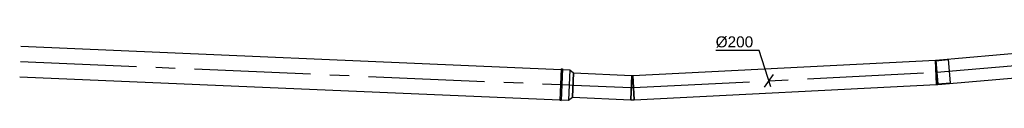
# Model space of a CAD drawing. Extents: x -329828 to 339781, y -55429 to 69176.
# Tile 106 of 140: x 17381 to 25455, y 36438 to 37035. Entities that reach past the tile are written whole.
import ezdxf
from ezdxf.enums import TextEntityAlignment as Align

# ---------------------------------------------------------------- set-up
doc = ezdxf.new("R2010")
doc.units = 0
doc.header["$LTSCALE"] = 50
doc.linetypes.add('CENTER2', pattern=[28.575, 19.05, -3.175, 3.175, -3.175])
doc.layers.get('0').update_dxf_attribs({"linetype": 'CONTINUOUS'})
for name, color, linetype in [('WL570---_TOEVOER', 3, 'CONTINUOUS'), ('WL570---_TOEVOER_HL', 8, 'CONTINUOUS'), ('WM570---_TOEVOER', 1, 'CONTINUOUS'), ('WM570---_TOEVOER_PR', 1, 'CONTINUOUS')]:
    doc.layers.add(name, color=color, linetype=linetype)
doc.styles.add('BURO-018', font='ARIAL.TTF', dxfattribs={"height": 90})

# ---------------------------------------------------------------- blocks, each defined once
blk = doc.blocks.new('*U52')
at = {"color": 0, "ltscale": 10}
for p, q in [((-3.5, 100, -2975), (0, 100.1, -2975)), ((-3.5, -100, -2975), (-3.5, 100, -2975)), ((0, 100.1, -2975), (7, -99.8, -2975)), ((0.2, 95.1, -2975), (100.1, 98.6, -2975)), ((0.2, 95.1, -2975), (6.8, -94.8, -2975)), ((100.1, 98.6, -2975), (106.7, -91.3, -2975)), ((6.8, -94.8, -2975), (106.7, -91.3, -2975))]:
    blk.add_line(p, q, dxfattribs=at)
blk.add_arc((-3.5, 199.9, -2975), 299.9, 270, 272, dxfattribs=at)
at = {"layer": 'WL570---_TOEVOER_HL', "linetype": 'CENTER2'}
blk.add_arc((-3.5, 199.9, -2975), 199.9, 270, 272, dxfattribs=at)
at = {"layer": 'WM570---_TOEVOER_PR', "color": 1, "style": 'BURO-018'}
blk.add_attdef('POSNR', text='', height=90, dxfattribs=at).set_placement((0, 0), align=Align.MIDDLE)
blk = doc.blocks.new('*U55')
at = {"color": 0, "ltscale": 10}
for p, q in [((-5, 129, -2975), (5, 129, -2975)), ((-5, 129, -2975), (-5, -129, -2975)), ((-5, 129, -2975), (-5, -129, -2975)), ((5, 129, -2975), (5, -129, -2975)), ((5, 129, -2975), (5, -129, -2975)), ((-5, -129, -2975), (5, -129, -2975))]:
    blk.add_line(p, q, dxfattribs=at)
at = {"layer": 'WL570---_TOEVOER_HL', "linetype": 'CENTER2'}
blk.add_line((-5, 0, -2975), (5, 0, -2975), dxfattribs=at)
at = {"layer": 'WM570---_TOEVOER_PR', "color": 1, "style": 'BURO-018'}
blk.add_attdef('POSNR', text='', height=90, dxfattribs=at).set_placement((0, 0), align=Align.MIDDLE)
blk = doc.blocks.new('*U56')
at = {"color": 0, "ltscale": 10}
for p, q in [((0, 125, -2975), (4434.1, 125, -2975)), ((0, -125, -2975), (4434.1, -125, -2975))]:
    blk.add_line(p, q, dxfattribs=at)
at = {"layer": 'WL570---_TOEVOER_HL', "linetype": 'CENTER2'}
blk.add_line((0, 0, -2975), (4434.1, 0, -2975), dxfattribs=at)
at = {"layer": 'WM570---_TOEVOER_PR', "color": 1, "style": 'BURO-018'}
blk.add_attdef('POSNR', text='', height=90, dxfattribs=at).set_placement((0, 0), align=Align.MIDDLE)
blk = doc.blocks.new('*U57')
at = {"color": 0, "ltscale": 10}
for p, q in [((-60, 125, -2975), (0, 125, -2975)), ((0, 125, -2975), (32, 100, -2975)), ((0, 125, -2975), (0, -125, -2975)), ((0, 125, -2975), (0, -125, -2975)), ((0, 125, -2975), (0, -125, -2975)), ((32, 100, -2975), (32, -100, -2975)), ((32, 100, -2975), (32, -100, -2975)), ((-60, -125, -2975), (0, -125, -2975)), ((0, -125, -2975), (32, -100, -2975))]:
    blk.add_line(p, q, dxfattribs=at)
at = {"layer": 'WL570---_TOEVOER_HL', "linetype": 'CENTER2'}
for p, q in [((-60, 0, -2975), (0, 0, -2975)), ((0, 0, -2975), (32, 0, -2975))]:
    blk.add_line(p, q, dxfattribs=at)
blk.add_circle((32, 0, -2975), 0.075, dxfattribs=at)
at = {"layer": 'WM570---_TOEVOER_PR', "color": 1, "style": 'BURO-018'}
blk.add_attdef('POSNR', text='', height=90, dxfattribs=at).set_placement((0, 0), align=Align.MIDDLE)
blk = doc.blocks.new('*U58')
at = {"color": 0, "ltscale": 10}
for p, q in [((0, 100, -2975), (478, 100, -2975)), ((0, -100, -2975), (0, 100, -2975)), ((478, 100, -2975), (478, -100, -2975)), ((0, -100, -2975), (478, -100, -2975))]:
    blk.add_line(p, q, dxfattribs=at)
at = {"layer": 'WL570---_TOEVOER_HL', "linetype": 'CENTER2'}
blk.add_line((0, 0, -2975), (478, 0, -2975), dxfattribs=at)
at = {"layer": 'WM570---_TOEVOER_PR', "color": 1, "style": 'BURO-018'}
blk.add_attdef('POSNR', text='', height=90, dxfattribs=at).set_placement((0, 0), align=Align.MIDDLE)
blk = doc.blocks.new('*U59')
at = {"color": 0, "ltscale": 10}
for p, q in [((0, 100, -2975), (2483, 100, -2975)), ((0, -100, -2975), (0, 100, -2975)), ((2483, 100, -2975), (2483, -100, -2975)), ((0, -100, -2975), (2483, -100, -2975))]:
    blk.add_line(p, q, dxfattribs=at)
at = {"layer": 'WL570---_TOEVOER_HL', "linetype": 'CENTER2'}
blk.add_line((0, 0, -2975), (2483, 0, -2975), dxfattribs=at)
at = {"layer": 'WM570---_TOEVOER_PR', "color": 1, "style": 'BURO-018'}
blk.add_attdef('POSNR', text='', height=90, dxfattribs=at).set_placement((0, 0), align=Align.MIDDLE)
blk = doc.blocks.new('*U60')
at = {"color": 0, "ltscale": 10}
for p, q in [((-9.6, -100, -2975), (-9.6, 100, -2975)), ((0, 100.5, -2975), (19.2, -98.6, -2975))]:
    blk.add_line(p, q, dxfattribs=at)
for radius in [100.1, 300.1]:
    blk.add_arc((-9.6, 200.1, -2975), radius, 270, 275.5, dxfattribs=at)
at = {"layer": 'WL570---_TOEVOER_HL', "linetype": 'CENTER2'}
blk.add_arc((-9.6, 200.1, -2975), 200.1, 270, 275.5, dxfattribs=at)
at = {"layer": 'WM570---_TOEVOER_PR', "color": 1, "style": 'BURO-018'}
blk.add_attdef('POSNR', text='', height=90, dxfattribs=at).set_placement((0, 0), align=Align.MIDDLE)
blk = doc.blocks.new('*U62')
at = {"color": 0, "ltscale": 10}
for p, q in [((0, 100, -2975), (3081.4, 100, -2975)), ((0, -100, -2975), (0, 100, -2975)), ((3081.4, 100, -2975), (3081.4, -100, -2975)), ((0, -100, -2975), (3081.4, -100, -2975))]:
    blk.add_line(p, q, dxfattribs=at)
at = {"layer": 'WL570---_TOEVOER_HL', "linetype": 'CENTER2'}
blk.add_line((0, 0, -2975), (3081.4, 0, -2975), dxfattribs=at)
at = {"layer": 'WM570---_TOEVOER_PR', "color": 1, "style": 'BURO-018'}
blk.add_attdef('POSNR', text='', height=90, dxfattribs=at).set_placement((0, 0), align=Align.MIDDLE)
blk = doc.blocks.new('*U67')
at = {"layer": 'WM570---_TOEVOER', "color": 0, "ltscale": 10}
for p, q in [((-79.8, 248.9), (-437.3, 248.9)), ((15.8, -49.3), (-79.8, 248.9)), ((-35.9, -51.9), (35.9, 51.9))]:
    blk.add_line(p, q, dxfattribs=at)
at = {"layer": 'WM570---_TOEVOER', "color": 0, "style": 'BURO-018'}
blk.add_text('%%c200', height=90, dxfattribs=at).set_placement((-437.3, 273.9))

msp = doc.modelspace()

# ---------------------------------------------------------------- block references
at = {"layer": 'WL570---_TOEVOER'}
for name, p, rotation in [('*U62', (24902.1, 36668.9, 2975), 4.953917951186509), ('*U56', (17386.6, 36757, 2975), 357.5505931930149), ('*U59', (22415.3, 36542.8, 2975), 2.898389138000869), ('*U52', (24898.6, 36668.6, 2975), 2.898389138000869), ('*U55', (21821.6, 36567.3, 2975), 357.5505931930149), ('*U57', (21886.5, 36564.5, 2975), 357.5505931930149), ('*U58', (21918.5, 36563.2, 2975), 357.5505931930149), ('*U60', (22405.7, 36542.3, 2975), 357.5505931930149)]:
    msp.add_blockref(name, p, dxfattribs=dict(at, rotation=rotation))
at = {"layer": 'WM570---_TOEVOER'}
msp.add_blockref('*U67', (23525.5, 36599, 2975), dxfattribs=at)

doc.saveas('drawing.dxf')
